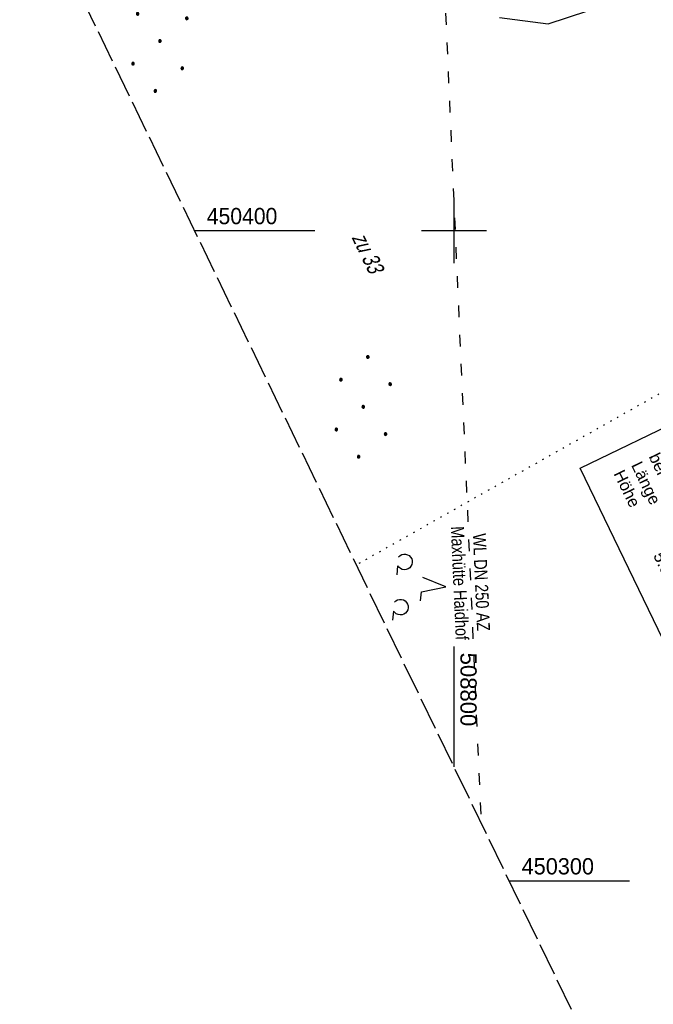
# Model space of a CAD drawing. Extents: x 508513 to 509174, y 450079 to 451036.
# Tile 17 of 51: x 508733 to 508831, y 450281 to 450432. Entities that reach past the tile are written whole.
import ezdxf

# ---------------------------------------------------------------- set-up
doc = ezdxf.new("R2010")
doc.units = 0
doc.header["$LTSCALE"] = 10
doc.header["$MEASUREMENT"] = 0
for name, pattern in [('ACAD_ISO03W100', [30, 12, -18]), ('AUSGEZOGEN', [0]), ('LT00', [0]), ('LT14', [0.6, 0.5, -0.1]), ('PUNKTX2_STR', [0.6, 0.1, -0.5])]:
    doc.linetypes.add(name, pattern=pattern)
doc.layers.get('0').update_dxf_attribs({"linetype": 'LT00'})
doc.layers.add('-BLATT_122-RAND', color=7, linetype='LT14', plot=False)
for name, color, linetype in [('BW_TEXT_A', 20, 'AUSGEZOGEN'), ('DFK_FLUR_NR', 250, 'LT00'), ('DFK_KATASTER', 250, 'LT00'), ('DFK_NUTZUNG', 250, 'LT00'), ('DFK_NUTZUNGSGRENZE', 70, 'PUNKTX2_STR'), ('V122_RASTER', 250, 'LT00'), ('WASSERLTG', 130, 'ACAD_ISO03W100'), ('WASSERLTG_TEXT', 130, 'Continuous')]:
    doc.layers.add(name, color=color, linetype=linetype)
doc.styles.add('Beschrift', font='ARIAL.TTF')
doc.styles.get("Standard").update_dxf_attribs({"font": 'ARIAL.TTF'})
doc.styles.add('Versorgungsltg', font='ARIAL.TTF', dxfattribs={"width": 0.8, "height": 2})

# ---------------------------------------------------------------- blocks, each defined once
blk = doc.blocks.new('Ackerland7')
at = {"layer": 'DFK_NUTZUNG', "color": 0, "linetype": 'ByBlock'}
for p, q in [((-4, 3.93), (-4, 3.67)), ((-3.95, 3.63), (-3.95, 3.97)), ((-3.9, 3.99), (-3.9, 3.61)), ((-3.85, 3.6), (-3.85, 4)), ((-3.8, 3.99), (-3.8, 3.61)), ((-3.75, 3.63), (-3.75, 3.97)), ((-3.7, 3.93), (-3.7, 3.67)), ((-3.65, 3.8), (-3.65, 3.8)), ((3.7, 3.93), (3.7, 3.67)), ((3.75, 3.63), (3.75, 3.97)), ((3.8, 3.99), (3.8, 3.61)), ((3.85, 3.6), (3.85, 4)), ((3.9, 3.99), (3.9, 3.61)), ((3.95, 3.63), (3.95, 3.97)), ((4, 3.93), (4, 3.67)), ((4.05, 3.8), (4.05, 3.8)), ((-7.85, 0.13), (-7.85, -0.13)), ((-7.8, -0.17), (-7.8, 0.17)), ((-7.75, 0.19), (-7.75, -0.19)), ((-7.7, -0.2), (-7.7, 0.2)), ((-7.65, 0.19), (-7.65, -0.19)), ((-7.6, -0.17), (-7.6, 0.17)), ((-7.55, 0.13), (-7.55, -0.13)), ((-7.5, 0), (-7.5, 0)), ((-0.15, 0.13), (-0.15, -0.13)), ((-0.1, -0.17), (-0.1, 0.17)), ((-0.05, 0.19), (-0.05, -0.19)), ((0, -0.2), (0, 0.2)), ((0.05, 0.19), (0.05, -0.19)), ((0.1, -0.17), (0.1, 0.17)), ((0.15, 0.13), (0.15, -0.13)), ((0.2, 0), (0.2, 0)), ((7.55, 0.13), (7.55, -0.13)), ((7.6, -0.17), (7.6, 0.17)), ((7.65, 0.19), (7.65, -0.19)), ((7.7, -0.2), (7.7, 0.2)), ((7.75, 0.19), (7.75, -0.19)), ((7.8, -0.17), (7.8, 0.17)), ((7.85, 0.13), (7.85, -0.13)), ((7.9, 0), (7.9, 0)), ((-4, -3.67), (-4, -3.93)), ((-3.95, -3.97), (-3.95, -3.63)), ((-3.9, -3.61), (-3.9, -3.99)), ((-3.85, -4), (-3.85, -3.6)), ((-3.8, -3.61), (-3.8, -3.99)), ((-3.75, -3.97), (-3.75, -3.63)), ((-3.7, -3.67), (-3.7, -3.93)), ((-3.65, -3.8), (-3.65, -3.8)), ((3.7, -3.67), (3.7, -3.93)), ((3.75, -3.97), (3.75, -3.63)), ((3.8, -3.61), (3.8, -3.99)), ((3.85, -4), (3.85, -3.6)), ((3.9, -3.61), (3.9, -3.99)), ((3.95, -3.97), (3.95, -3.63)), ((4, -3.67), (4, -3.93)), ((4.05, -3.8), (4.05, -3.8))]:
    blk.add_line(p, q, dxfattribs=at)
for points in [[(-3.65, 3.8), (-3.67, 3.89), (-3.73, 3.96), (-3.81, 3.99), (-3.89, 3.99), (-3.97, 3.96), (-4.03, 3.89), (-4.05, 3.8), (-4.03, 3.71), (-3.97, 3.64), (-3.89, 3.6), (-3.81, 3.6), (-3.73, 3.64), (-3.67, 3.71), (-3.65, 3.8)], [(4.05, 3.8), (4.03, 3.89), (3.97, 3.96), (3.89, 3.99), (3.81, 3.99), (3.73, 3.96), (3.67, 3.89), (3.65, 3.8), (3.67, 3.71), (3.73, 3.64), (3.81, 3.61), (3.89, 3.61), (3.97, 3.64), (4.03, 3.71), (4.05, 3.8)], [(-7.5, 0), (-7.52, 0.09), (-7.58, 0.16), (-7.66, 0.19), (-7.74, 0.19), (-7.82, 0.16), (-7.88, 0.09), (-7.9, 0)], [(0.2, 0), (0.18, 0.09), (0.12, 0.16), (0.04, 0.19), (-0.04, 0.19), (-0.12, 0.16), (-0.18, 0.09), (-0.2, 0)], [(-0.2, 0), (-0.18, -0.09), (-0.12, -0.16), (-0.04, -0.19), (0.04, -0.19), (0.12, -0.16), (0.18, -0.09), (0.2, 0)], [(7.9, 0), (7.88, 0.09), (7.82, 0.16), (7.74, 0.19), (7.66, 0.19), (7.58, 0.16), (7.52, 0.09), (7.5, 0)], [(7.5, 0), (7.52, -0.09), (7.58, -0.16), (7.66, -0.19), (7.74, -0.19), (7.82, -0.16), (7.88, -0.09), (7.9, 0)], [(-7.9, 0), (-7.88, -0.09), (-7.82, -0.16), (-7.74, -0.19), (-7.66, -0.19), (-7.58, -0.16), (-7.52, -0.09), (-7.5, 0)], [(-3.65, -3.8), (-3.67, -3.71), (-3.73, -3.64), (-3.81, -3.61), (-3.89, -3.61), (-3.97, -3.64), (-4.03, -3.71), (-4.05, -3.8), (-4.03, -3.89), (-3.97, -3.96), (-3.89, -3.99), (-3.81, -3.99), (-3.73, -3.96), (-3.67, -3.89), (-3.65, -3.8)], [(4.05, -3.8), (4.03, -3.71), (3.97, -3.64), (3.89, -3.61), (3.81, -3.61), (3.73, -3.64), (3.67, -3.71), (3.65, -3.8), (3.67, -3.89), (3.73, -3.96), (3.81, -3.99), (3.89, -3.99), (3.97, -3.96), (4.03, -3.89), (4.05, -3.8)]]:
    blk.add_lwpolyline(points, dxfattribs=at)
blk = doc.blocks.new('SYMB7201')
at = {"color": 0, "linetype": 'ByBlock'}
for p, q in [((0, 0.385), (-0.11, 0.015)), ((-0.255, -0.385), (-0.115, -0.385)), ((0.445, -0.385), (0.585, -0.385))]:
    blk.add_line(p, q, dxfattribs=at)
for points in [[(0.25, 0.015), (0.11, 0.015), (0, 0.385)], [(-0.393816, -0.383308), (-0.416239, -0.362945), (-0.432849, -0.337617), (-0.442589, -0.308936), (-0.444836, -0.27873), (-0.439449, -0.248923), (-0.426769, -0.221415), (-0.407606, -0.197958), (-0.38318, -0.180047), (-0.355047, -0.168823), (-0.325, -0.165), (-0.294953, -0.168823), (-0.26682, -0.180047), (-0.242394, -0.197959), (-0.223231, -0.221415), (-0.210551, -0.248923), (-0.205164, -0.27873), (-0.207411, -0.308936), (-0.21715, -0.337617), (-0.233761, -0.362945), (-0.256184, -0.383308)], [(0.306185, -0.383308), (0.283761, -0.362945), (0.267151, -0.337617), (0.257411, -0.308936), (0.255164, -0.27873), (0.260552, -0.248923), (0.273231, -0.221415), (0.292394, -0.197958), (0.31682, -0.180047), (0.344953, -0.168823), (0.375, -0.165), (0.405047, -0.168823), (0.43318, -0.180047), (0.457606, -0.197959), (0.476769, -0.221415), (0.489449, -0.248923), (0.494836, -0.27873), (0.492589, -0.308936), (0.48285, -0.337617), (0.466239, -0.362945), (0.443816, -0.383308)]]:
    blk.add_lwpolyline(points, dxfattribs=at)

msp = doc.modelspace()

# ---------------------------------------------------------------- linework, layer by layer
at = {"layer": '-BLATT_122-RAND'}
msp.add_lwpolyline([(508512.7, 450911.31), (508915.59, 450078.66), (509173.94, 450203.66), (508771.04, 451036.31), (508512.7, 450911.31)], dxfattribs=at)
at = {"layer": 'BW_TEXT_A'}
msp.add_lwpolyline([(508852.52, 450379.47), (508871.28, 450340.71), (508838.18, 450324.69), (508819.42, 450363.46)], close=True, dxfattribs=at)
at = {"layer": 'DFK_KATASTER'}
for p, q in [((508814.48, 450431.84), (508828.4, 450436.4)), ((508807, 450432.79), (508814.48, 450431.84))]:
    msp.add_line(p, q, dxfattribs=at)
at = {"layer": 'DFK_NUTZUNGSGRENZE', "ltscale": 0.2}
msp.add_line((508834.67, 450376.65), (508784.98, 450348.58), dxfattribs=at)
at = {"layer": 'V122_RASTER'}
for p, q in [((508800, 450405), (508800, 450395)), ((508778.6, 450400), (508760.1, 450400)), ((508805, 450400), (508795, 450400)), ((508800, 450336.05), (508800, 450317.55)), ((508808.49, 450300), (508826.99, 450300))]:
    msp.add_line(p, q, dxfattribs=at)
at = {"layer": 'WASSERLTG', "ltscale": 0.015, "flags": 128}
msp.add_lwpolyline([(508855.23, 450862.33), (508853.96, 450662.59), (508792.2, 450582.17), (508792.86, 450567.09), (508804.18, 450308.9)], dxfattribs=at)

# ---------------------------------------------------------------- block references
at = {"layer": 'DFK_NUTZUNG', "rotation": 264.7376999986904}
for p in [(508754.8, 450429.17), (508786.06, 450372.91)]:
    msp.add_blockref('Ackerland7', p, dxfattribs=at)
at = {"layer": 'DFK_NUTZUNG', "xscale": 10.00000000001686, "yscale": 10, "zscale": 10, "rotation": 264.7377100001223}
msp.add_blockref('SYMB7201', (508794.95, 450345.57), dxfattribs=at)

# ---------------------------------------------------------------- texts
at = {"layer": 'BW_TEXT_A', "insert": (508851.2, 450375.56), "char_height": 2, "width": 34.9934, "attachment_point": 1, "rotation": 295.821, "style": 'Beschrift'}
msp.add_mtext('\\pt10,14;{\\Funir_o|c0;\\H1.75x;6838721}\\P\\ptz;{\\H1.75x;N_93_M176,1R\\W0.8;\\P\\H0.3714x;\\W1;\\P\\H1.924x;Mautbrücke\\P\\H0.1999x;\\P\\H3.602x;\\P\\pt14;bei  Km^I176.102\\PLänge^I14.72 m\\PHöhe^I5.06 m}', dxfattribs=at)
at = {"layer": 'DFK_FLUR_NR', "oblique": 13.754, "width": 0.75}
msp.add_text('zu 33', height=2.5, rotation=295.821, dxfattribs=at).set_placement((508784.23, 450398.98))
at = {"layer": 'V122_RASTER'}
for s, rotation, width, p in [(' 450400', 0.0004, 0.931, (508761.1, 450401)), (' 508800', -89.9996, 0.972, (508801, 450336.05)), (' 450300', 0.0004, 0.955, (508809.49, 450301))]:
    msp.add_text(s, height=2.5, rotation=rotation, dxfattribs=dict(at, width=width)).set_placement(p)
at = {"layer": 'WASSERLTG_TEXT', "insert": (508802.56, 450345.87), "char_height": 2, "attachment_point": 5, "rotation": 272.5113, "style": 'Versorgungsltg'}
msp.add_mtext('WL DN 250 AZ\\PMaxhütte Haidhof', dxfattribs=at)

doc.saveas('drawing.dxf')
